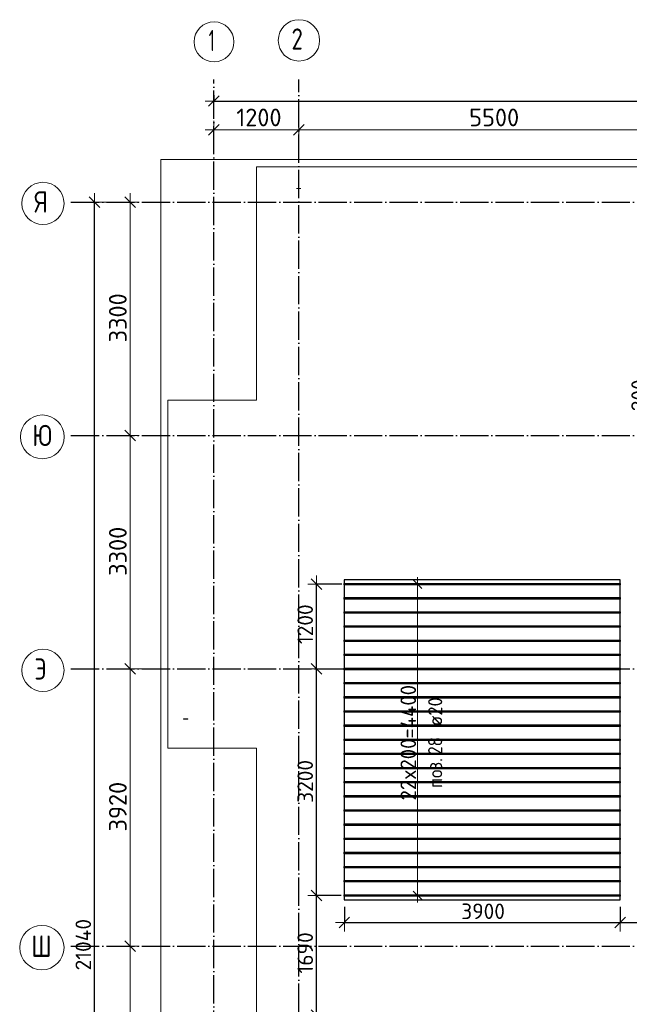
# Model space of a CAD drawing. Header units: millimetres. Extents: x -3725 to 93325, y -74170 to 82591.
# Tile 8 of 139: x 27255 to 35872, y -33561 to -19642. Entities that reach past the tile are written whole.
import ezdxf

# ---------------------------------------------------------------- set-up
doc = ezdxf.new("R2010")
doc.units = ezdxf.units.MM
doc.header["$PDMODE"] = 65
for name, pattern in [('______11', [500, 400, -50, 0, -50]), ('______3', [500, 400, -100]), ('______5', [1100, 800, -100, 100, -100])]:
    doc.linetypes.add(name, pattern=pattern)
for name, color, linetype, lineweight in [('Standard', 7, 'Continuous', 25), ('Балка_ общее', 7, '______3', 13), ('Размерная линия_ общее', 7, 'Continuous', 13), ('Стальная конструкция_ общее', 7, 'Continuous', 25), ('Фундамент (1)', 7, 'Continuous', 35)]:
    doc.layers.add(name, color=color, linetype=linetype, lineweight=lineweight)
doc.layers.add('Арм.стержн.Доп. Арм верхн.зоны Х', color=7, linetype='Continuous', lineweight=35, true_color=0x8c8cff)
doc.layers.add('Осевая линия_ общее', color=7, linetype='______5', lineweight=13, true_color=0xa0a0a0)
doc.styles.add('ISOCPEUR', font='ISOCPEUR')
doc.dimstyles.new('DIMSTYLE_18', dxfattribs={"dimtxt": 220, "dimasz": 250, "dimexe": 0, "dimexo": 0, "dimgap": 110, "dimtad": 2, "dimdec": 0, "dimrnd": 1, "dimzin": 12, "dimdsep": 46, "dimtxsty": 'ISOCPEUR', "dimblk1": 'ALL_ML_STRICH', "dimblk2": 'ALL_ML_STRICH', "dimsah": 1, "dimcen": 0, "dimclrd": 7, "dimclre": 256, "dimclrt": 7, "dimadec": 0, "dimazin": 0, "dimtfac": 1, "dimtdec": 0, "dimtix": 1, "dimtmove": 2, "dimatfit": 3, "dimfxl": 0, "dimtzin": 0, "dimlwd": 0, "dimlwe": -3, "dimarcsym": 0})
doc.dimstyles.new('DIMSTYLE_3', dxfattribs={"dimtxt": 220, "dimasz": 250, "dimexe": 0, "dimexo": 0, "dimgap": 110, "dimtad": 2, "dimdec": 0, "dimrnd": 5, "dimzin": 12, "dimdsep": 46, "dimtxsty": 'ISOCPEUR', "dimblk1": 'ALL_ML_STRICH', "dimblk2": 'ALL_ML_STRICH', "dimsah": 1, "dimcen": 0, "dimclrd": 7, "dimclre": 256, "dimclrt": 7, "dimadec": 0, "dimazin": 0, "dimtfac": 1, "dimtdec": 0, "dimtix": 1, "dimtmove": 2, "dimatfit": 3, "dimfxl": 0, "dimtzin": 0, "dimlwd": 0, "dimlwe": -3, "dimarcsym": 0})
doc.dimstyles.new('DIMSTYLE_5', dxfattribs={"dimtxt": 220, "dimasz": 250, "dimexe": 0, "dimexo": 0, "dimgap": 110, "dimtad": 2, "dimdec": 0, "dimrnd": 5, "dimzin": 12, "dimdsep": 46, "dimtxsty": 'ISOCPEUR', "dimblk1": 'ALL_ML_STRICH', "dimblk2": 'ALL_ML_STRICH', "dimsah": 1, "dimcen": 0, "dimclrd": 7, "dimclre": 256, "dimclrt": 7, "dimadec": 0, "dimazin": 0, "dimtfac": 1, "dimtdec": 0, "dimtix": 1, "dimtmove": 2, "dimatfit": 3, "dimfxl": 0, "dimtvp": 1.2, "dimtzin": 0, "dimlwd": 0, "dimlwe": -3, "dimarcsym": 0})
doc.dimstyles.new('DIMSTYLE_7', dxfattribs={"dimtxt": 250, "dimasz": 250, "dimexe": 0, "dimexo": 0, "dimgap": 125, "dimtad": 2, "dimdec": 0, "dimrnd": 5, "dimzin": 12, "dimdsep": 46, "dimtxsty": 'ISOCPEUR', "dimblk1": 'ALL_ML_STRICH', "dimblk2": 'ALL_ML_STRICH', "dimsah": 1, "dimcen": 0, "dimclrd": 7, "dimclre": 256, "dimclrt": 7, "dimadec": 0, "dimazin": 0, "dimtfac": 1, "dimtdec": 0, "dimtix": 1, "dimtmove": 2, "dimatfit": 3, "dimfxl": 0, "dimtzin": 0, "dimlwd": 0, "dimlwe": -3, "dimarcsym": 0})

# ---------------------------------------------------------------- blocks, each defined once
blk = doc.blocks.new('ALL_ML_STRICH')
at = {"color": 0, "linetype": 'ByBlock', "lineweight": -2}
for p, q in [((-1, 0), (0.5, 0)), ((-0.3, -0.3), (0.3, 0.3)), ((0, -0.5), (0, 0.5))]:
    blk.add_line(p, q, dxfattribs=at)
blk = doc.blocks.new('*D61')
at = {"layer": 'DEFPOINTS', "color": 7, "linetype": 'Continuous', "lineweight": 13, "transparency": 33554687}
for p in [(30000, -21199), (31200, -21242), (30000, -21410)]:
    blk.add_point(p, dxfattribs=at)
at = {"layer": 'Балка_ общее', "color": 251, "linetype": 'Continuous', "lineweight": -2, "true_color": 0x656565, "transparency": 33554687}
for p, q in [((30000, -21400), (30000, -21199)), ((31200, -21232), (31200, -21199))]:
    blk.add_line(p, q, dxfattribs=at)
at = {"layer": 'Балка_ общее', "color": 7, "linetype": 'Continuous', "lineweight": -2, "transparency": 33554687}
blk.add_line((30000, -21199), (31200, -21199), dxfattribs=at)
at = {"layer": 'Балка_ общее', "color": 7, "linetype": 'Continuous', "lineweight": 13, "transparency": 33554687, "xscale": 250, "yscale": 250, "zscale": 250, "rotation": 180}
blk.add_blockref('ALL_ML_STRICH', (30000, -21199), dxfattribs=at)
at = {"layer": 'Балка_ общее', "color": 7, "linetype": 'Continuous', "lineweight": 13, "transparency": 33554687, "xscale": 250, "yscale": 250, "zscale": 250}
blk.add_blockref('ALL_ML_STRICH', (31200, -21199), dxfattribs=at)
at = {"layer": 'Балка_ общее', "color": 7, "linetype": 'Continuous', "lineweight": 13, "transparency": 33554687, "insert": (30637, -21024), "char_height": 250, "width": 1000, "attachment_point": 5, "style": 'ISOCPEUR'}
blk.add_mtext('\\A1;{1200}', dxfattribs=at)
blk = doc.blocks.new('*D62')
at = {"layer": 'DEFPOINTS', "color": 7, "linetype": 'Continuous', "lineweight": 13, "transparency": 33554687}
for p in [(31200, -21199), (31200, -21242), (36700, -21201)]:
    blk.add_point(p, dxfattribs=at)
at = {"layer": 'Балка_ общее', "color": 251, "linetype": 'Continuous', "lineweight": -2, "true_color": 0x656565, "transparency": 33554687}
for p, q in [((31200, -21232), (31200, -21199)), ((36700, -21191), (36700, -21199))]:
    blk.add_line(p, q, dxfattribs=at)
at = {"layer": 'Балка_ общее', "color": 7, "linetype": 'Continuous', "lineweight": -2, "transparency": 33554687}
blk.add_line((31200, -21199), (36700, -21199), dxfattribs=at)
at = {"layer": 'Балка_ общее', "color": 7, "linetype": 'Continuous', "lineweight": 13, "transparency": 33554687, "xscale": 250, "yscale": 250, "zscale": 250, "rotation": 180}
blk.add_blockref('ALL_ML_STRICH', (31200, -21199), dxfattribs=at)
at = {"layer": 'Балка_ общее', "color": 7, "linetype": 'Continuous', "lineweight": 13, "transparency": 33554687, "xscale": 250, "yscale": 250, "zscale": 250}
blk.add_blockref('ALL_ML_STRICH', (36700, -21199), dxfattribs=at)
at = {"layer": 'Балка_ общее', "color": 7, "linetype": 'Continuous', "lineweight": 13, "transparency": 33554687, "insert": (33962, -21024), "char_height": 250, "width": 1000, "attachment_point": 5, "style": 'ISOCPEUR'}
blk.add_mtext('\\A1;{5500}', dxfattribs=at)
blk = doc.blocks.new('*D67')
at = {"layer": 'DEFPOINTS', "color": 7, "linetype": 'Continuous', "lineweight": 13, "transparency": 33554687}
for p in [(28217, -32740), (28817, -36660), (29426, -36660)]:
    blk.add_point(p, dxfattribs=at)
at = {"layer": 'Балка_ общее', "color": 251, "linetype": 'Continuous', "lineweight": -2, "true_color": 0x656565, "transparency": 33554687}
for p, q in [((28817, -32740), (28817, -32740)), ((29416, -36660), (28817, -36660))]:
    blk.add_line(p, q, dxfattribs=at)
at = {"layer": 'Балка_ общее', "color": 7, "linetype": 'Continuous', "lineweight": -2, "transparency": 33554687}
blk.add_line((28817, -36660), (28817, -32740), dxfattribs=at)
at = {"layer": 'Балка_ общее', "color": 7, "linetype": 'Continuous', "lineweight": 13, "transparency": 33554687, "xscale": 250, "yscale": 250, "zscale": 250}
for p, rotation in [((28817, -32740), 90), ((28817, -36660), 270)]:
    blk.add_blockref('ALL_ML_STRICH', p, dxfattribs=dict(at, rotation=rotation))
at = {"layer": 'Балка_ общее', "color": 7, "linetype": 'Continuous', "lineweight": 13, "transparency": 33554687, "insert": (28642, -34687), "char_height": 250, "width": 1000, "attachment_point": 5, "rotation": 90, "style": 'ISOCPEUR'}
blk.add_mtext('\\A1;{3920}', dxfattribs=at)
blk = doc.blocks.new('*D68')
at = {"layer": 'DEFPOINTS', "color": 7, "linetype": 'Continuous', "lineweight": 13, "transparency": 33554687}
for p in [(29294, -28820), (28217, -32740), (28817, -32740)]:
    blk.add_point(p, dxfattribs=at)
at = {"layer": 'Балка_ общее', "color": 251, "linetype": 'Continuous', "lineweight": -2, "true_color": 0x656565, "transparency": 33554687}
for p, q in [((29284, -28820), (28817, -28820)), ((28817, -32740), (28817, -32740))]:
    blk.add_line(p, q, dxfattribs=at)
at = {"layer": 'Балка_ общее', "color": 7, "linetype": 'Continuous', "lineweight": -2, "transparency": 33554687}
blk.add_line((28817, -32740), (28817, -28820), dxfattribs=at)
at = {"layer": 'Балка_ общее', "color": 7, "linetype": 'Continuous', "lineweight": 13, "transparency": 33554687, "xscale": 250, "yscale": 250, "zscale": 250}
for p, rotation in [((28817, -28820), 90), ((28817, -32740), 270)]:
    blk.add_blockref('ALL_ML_STRICH', p, dxfattribs=dict(at, rotation=rotation))
at = {"layer": 'Балка_ общее', "color": 7, "linetype": 'Continuous', "lineweight": 13, "transparency": 33554687, "insert": (28642, -30767), "char_height": 250, "width": 1000, "attachment_point": 5, "rotation": 90, "style": 'ISOCPEUR'}
blk.add_mtext('\\A1;{3920}', dxfattribs=at)
blk = doc.blocks.new('*D69')
at = {"layer": 'DEFPOINTS', "color": 7, "linetype": 'Continuous', "lineweight": 13, "transparency": 33554687}
for p in [(28217, -25520), (28817, -28820), (29294, -28820)]:
    blk.add_point(p, dxfattribs=at)
at = {"layer": 'Балка_ общее', "color": 251, "linetype": 'Continuous', "lineweight": -2, "true_color": 0x656565, "transparency": 33554687}
for p, q in [((28817, -25520), (28817, -25520)), ((29284, -28820), (28817, -28820))]:
    blk.add_line(p, q, dxfattribs=at)
at = {"layer": 'Балка_ общее', "color": 7, "linetype": 'Continuous', "lineweight": -2, "transparency": 33554687}
blk.add_line((28817, -28820), (28817, -25520), dxfattribs=at)
at = {"layer": 'Балка_ общее', "color": 7, "linetype": 'Continuous', "lineweight": 13, "transparency": 33554687, "xscale": 250, "yscale": 250, "zscale": 250}
for p, rotation in [((28817, -25520), 90), ((28817, -28820), 270)]:
    blk.add_blockref('ALL_ML_STRICH', p, dxfattribs=dict(at, rotation=rotation))
at = {"layer": 'Балка_ общее', "color": 7, "linetype": 'Continuous', "lineweight": 13, "transparency": 33554687, "insert": (28642, -27157), "char_height": 250, "width": 1000, "attachment_point": 5, "rotation": 90, "style": 'ISOCPEUR'}
blk.add_mtext('\\A1;{3300}', dxfattribs=at)
blk = doc.blocks.new('*D70')
at = {"layer": 'DEFPOINTS', "color": 7, "linetype": 'Continuous', "lineweight": 13, "transparency": 33554687}
for p in [(28424, -22220), (28217, -25520), (28817, -25520)]:
    blk.add_point(p, dxfattribs=at)
at = {"layer": 'Балка_ общее', "color": 251, "linetype": 'Continuous', "lineweight": -2, "true_color": 0x656565, "transparency": 33554687}
for p, q in [((28414, -22220), (28817, -22220)), ((28817, -25520), (28817, -25520))]:
    blk.add_line(p, q, dxfattribs=at)
at = {"layer": 'Балка_ общее', "color": 7, "linetype": 'Continuous', "lineweight": -2, "transparency": 33554687}
blk.add_line((28817, -25520), (28817, -22220), dxfattribs=at)
at = {"layer": 'Балка_ общее', "color": 7, "linetype": 'Continuous', "lineweight": 13, "transparency": 33554687, "xscale": 250, "yscale": 250, "zscale": 250}
for p, rotation in [((28817, -22220), 90), ((28817, -25520), 270)]:
    blk.add_blockref('ALL_ML_STRICH', p, dxfattribs=dict(at, rotation=rotation))
at = {"layer": 'Балка_ общее', "color": 7, "linetype": 'Continuous', "lineweight": 13, "transparency": 33554687, "insert": (28642, -23857), "char_height": 250, "width": 1000, "attachment_point": 5, "rotation": 90, "style": 'ISOCPEUR'}
blk.add_mtext('\\A1;{3300}', dxfattribs=at)
blk = doc.blocks.new('*D252')
at = {"layer": 'DEFPOINTS', "color": 7, "linetype": 'Continuous', "lineweight": 13, "transparency": 33554687}
for p in [(37339, -25239), (36528, -25439), (37323, -25439)]:
    blk.add_point(p, dxfattribs=at)
at = {"layer": 'Размерная линия_ общее', "color": 253, "linetype": 'Continuous', "lineweight": -2, "true_color": 0xa0a0a0, "transparency": 33554687}
for p, q in [((37239, -25239), (36528, -25239)), ((37223, -25439), (36528, -25439))]:
    blk.add_line(p, q, dxfattribs=at)
at = {"layer": 'Размерная линия_ общее', "color": 7, "linetype": 'Continuous', "lineweight": -2, "transparency": 33554687}
blk.add_line((36528, -25439), (36528, -25239), dxfattribs=at)
at = {"layer": 'Размерная линия_ общее', "color": 7, "linetype": 'Continuous', "lineweight": 13, "transparency": 33554687, "xscale": 250, "yscale": 250, "zscale": 250}
for p, rotation in [((36528, -25239), 90), ((36528, -25439), 270)]:
    blk.add_blockref('ALL_ML_STRICH', p, dxfattribs=dict(at, rotation=rotation))
at = {"layer": 'Размерная линия_ общее', "color": 7, "linetype": 'Continuous', "lineweight": 13, "transparency": 33554687, "insert": (36010, -24952), "char_height": 220, "width": 660, "attachment_point": 5, "rotation": 90, "style": 'ISOCPEUR'}
blk.add_mtext('\\A1;{200}', dxfattribs=at)
blk = doc.blocks.new('*D257')
at = {"layer": 'DEFPOINTS', "color": 7, "linetype": 'Continuous', "lineweight": 13, "transparency": 33554687}
for p in [(31844, -32084), (35744, -32084), (31844, -32406)]:
    blk.add_point(p, dxfattribs=at)
at = {"layer": 'Размерная линия_ общее', "color": 253, "linetype": 'Continuous', "lineweight": -2, "true_color": 0xa0a0a0, "transparency": 33554687}
for p, q in [((31844, -32184), (31844, -32406)), ((35744, -32184), (35744, -32406))]:
    blk.add_line(p, q, dxfattribs=at)
at = {"layer": 'Размерная линия_ общее', "color": 7, "linetype": 'Continuous', "lineweight": -2, "transparency": 33554687}
blk.add_line((31844, -32406), (35744, -32406), dxfattribs=at)
at = {"layer": 'Размерная линия_ общее', "color": 7, "linetype": 'Continuous', "lineweight": 13, "transparency": 33554687, "xscale": 250, "yscale": 250, "zscale": 250, "rotation": 180}
blk.add_blockref('ALL_ML_STRICH', (31844, -32406), dxfattribs=at)
at = {"layer": 'Размерная линия_ общее', "color": 7, "linetype": 'Continuous', "lineweight": 13, "transparency": 33554687, "xscale": 250, "yscale": 250, "zscale": 250}
blk.add_blockref('ALL_ML_STRICH', (35744, -32406), dxfattribs=at)
at = {"layer": 'Размерная линия_ общее', "color": 7, "linetype": 'Continuous', "lineweight": 13, "transparency": 33554687, "insert": (33805, -32246), "char_height": 220, "width": 880, "attachment_point": 5, "style": 'ISOCPEUR'}
blk.add_mtext('\\A1;{3900}', dxfattribs=at)
blk = doc.blocks.new('*D258')
at = {"layer": 'DEFPOINTS', "color": 7, "linetype": 'Continuous', "lineweight": 13, "transparency": 33554687}
for p in [(35744, -32084), (35744, -32406), (36700, -32395)]:
    blk.add_point(p, dxfattribs=at)
at = {"layer": 'Размерная линия_ общее', "color": 253, "linetype": 'Continuous', "lineweight": -2, "true_color": 0xa0a0a0, "transparency": 33554687}
for p, q in [((35744, -32184), (35744, -32406)), ((36700, -32406), (36700, -32406))]:
    blk.add_line(p, q, dxfattribs=at)
at = {"layer": 'Размерная линия_ общее', "color": 7, "linetype": 'Continuous', "lineweight": -2, "transparency": 33554687}
blk.add_line((35744, -32406), (36700, -32406), dxfattribs=at)
at = {"layer": 'Размерная линия_ общее', "color": 7, "linetype": 'Continuous', "lineweight": 13, "transparency": 33554687, "xscale": 250, "yscale": 250, "zscale": 250, "rotation": 180}
blk.add_blockref('ALL_ML_STRICH', (35744, -32406), dxfattribs=at)
at = {"layer": 'Размерная линия_ общее', "color": 7, "linetype": 'Continuous', "lineweight": 13, "transparency": 33554687, "xscale": 250, "yscale": 250, "zscale": 250}
blk.add_blockref('ALL_ML_STRICH', (36700, -32406), dxfattribs=at)
at = {"layer": 'Размерная линия_ общее', "color": 7, "linetype": 'Continuous', "lineweight": 13, "transparency": 33554687, "insert": (36233, -32246), "char_height": 220, "width": 660, "attachment_point": 5, "style": 'ISOCPEUR'}
blk.add_mtext('\\A1;{955}', dxfattribs=at)
blk = doc.blocks.new('*D261')
at = {"layer": 'DEFPOINTS', "color": 7, "linetype": 'Continuous', "lineweight": 13, "transparency": 33554687}
for p in [(31898, -32022), (31451, -33712), (31840, -33712)]:
    blk.add_point(p, dxfattribs=at)
at = {"layer": 'Размерная линия_ общее', "color": 253, "linetype": 'Continuous', "lineweight": -2, "true_color": 0xa0a0a0, "transparency": 33554687}
for p, q in [((31798, -32022), (31451, -32022)), ((31740, -33712), (31451, -33712))]:
    blk.add_line(p, q, dxfattribs=at)
at = {"layer": 'Размерная линия_ общее', "color": 7, "linetype": 'Continuous', "lineweight": -2, "transparency": 33554687}
blk.add_line((31451, -33712), (31451, -32022), dxfattribs=at)
at = {"layer": 'Размерная линия_ общее', "color": 7, "linetype": 'Continuous', "lineweight": 13, "transparency": 33554687, "xscale": 250, "yscale": 250, "zscale": 250}
for p, rotation in [((31451, -32022), 90), ((31451, -33712), 270)]:
    blk.add_blockref('ALL_ML_STRICH', p, dxfattribs=dict(at, rotation=rotation))
at = {"layer": 'Размерная линия_ общее', "color": 7, "linetype": 'Continuous', "lineweight": 13, "transparency": 33554687, "insert": (31291, -32834), "char_height": 220, "width": 880, "attachment_point": 5, "rotation": 90, "style": 'ISOCPEUR'}
blk.add_mtext('\\A1;{1690}', dxfattribs=at)
blk = doc.blocks.new('*D262')
at = {"layer": 'DEFPOINTS', "color": 7, "linetype": 'Continuous', "lineweight": 13, "transparency": 33554687}
for p in [(31529, -28820), (31451, -32022), (31898, -32022)]:
    blk.add_point(p, dxfattribs=at)
at = {"layer": 'Размерная линия_ общее', "color": 253, "linetype": 'Continuous', "lineweight": -2, "true_color": 0xa0a0a0, "transparency": 33554687}
for p, q in [((31451, -28820), (31451, -28820)), ((31798, -32022), (31451, -32022))]:
    blk.add_line(p, q, dxfattribs=at)
at = {"layer": 'Размерная линия_ общее', "color": 7, "linetype": 'Continuous', "lineweight": -2, "transparency": 33554687}
blk.add_line((31451, -32022), (31451, -28820), dxfattribs=at)
at = {"layer": 'Размерная линия_ общее', "color": 7, "linetype": 'Continuous', "lineweight": 13, "transparency": 33554687, "xscale": 250, "yscale": 250, "zscale": 250}
for p, rotation in [((31451, -28820), 90), ((31451, -32022), 270)]:
    blk.add_blockref('ALL_ML_STRICH', p, dxfattribs=dict(at, rotation=rotation))
at = {"layer": 'Размерная линия_ общее', "color": 7, "linetype": 'Continuous', "lineweight": 13, "transparency": 33554687, "insert": (31291, -30410), "char_height": 220, "width": 880, "attachment_point": 5, "rotation": 90, "style": 'ISOCPEUR'}
blk.add_mtext('\\A1;{3200}', dxfattribs=at)
blk = doc.blocks.new('*D263')
at = {"layer": 'DEFPOINTS', "color": 7, "linetype": 'Continuous', "lineweight": 13, "transparency": 33554687}
for p in [(31910, -27622), (31451, -28820), (31529, -28820)]:
    blk.add_point(p, dxfattribs=at)
at = {"layer": 'Размерная линия_ общее', "color": 253, "linetype": 'Continuous', "lineweight": -2, "true_color": 0xa0a0a0, "transparency": 33554687}
for p, q in [((31810, -27622), (31451, -27622)), ((31451, -28820), (31451, -28820))]:
    blk.add_line(p, q, dxfattribs=at)
at = {"layer": 'Размерная линия_ общее', "color": 7, "linetype": 'Continuous', "lineweight": -2, "transparency": 33554687}
blk.add_line((31451, -28820), (31451, -27622), dxfattribs=at)
at = {"layer": 'Размерная линия_ общее', "color": 7, "linetype": 'Continuous', "lineweight": 13, "transparency": 33554687, "xscale": 250, "yscale": 250, "zscale": 250}
for p, rotation in [((31451, -27622), 90), ((31451, -28820), 270)]:
    blk.add_blockref('ALL_ML_STRICH', p, dxfattribs=dict(at, rotation=rotation))
at = {"layer": 'Размерная линия_ общее', "color": 7, "linetype": 'Continuous', "lineweight": 13, "transparency": 33554687, "insert": (31291, -28188), "char_height": 220, "width": 880, "attachment_point": 5, "rotation": 90, "style": 'ISOCPEUR'}
blk.add_mtext('\\A1;{1200}', dxfattribs=at)
blk = doc.blocks.new('*D532')
at = {"layer": 'DEFPOINTS', "color": 7, "linetype": 'Continuous', "lineweight": 13, "transparency": 33554687}
for p in [(30000, -20609), (30000, -20792), (43900, -20747)]:
    blk.add_point(p, dxfattribs=at)
at = {"layer": 'Размерная линия_ общее', "color": 253, "linetype": 'Continuous', "lineweight": -2, "true_color": 0xa0a0a0, "transparency": 33554687}
for p, q in [((30000, -20709), (30000, -20792)), ((43900, -20792), (43900, -20792))]:
    blk.add_line(p, q, dxfattribs=at)
at = {"layer": 'Размерная линия_ общее', "color": 7, "linetype": 'Continuous', "lineweight": -2, "transparency": 33554687}
blk.add_line((30000, -20792), (43900, -20792), dxfattribs=at)
at = {"layer": 'Размерная линия_ общее', "color": 7, "linetype": 'Continuous', "lineweight": 13, "transparency": 33554687, "xscale": 250, "yscale": 250, "zscale": 250, "rotation": 180}
blk.add_blockref('ALL_ML_STRICH', (30000, -20792), dxfattribs=at)
at = {"layer": 'Размерная линия_ общее', "color": 7, "linetype": 'Continuous', "lineweight": 13, "transparency": 33554687, "xscale": 250, "yscale": 250, "zscale": 250}
blk.add_blockref('ALL_ML_STRICH', (43900, -20792), dxfattribs=at)
at = {"layer": 'Размерная линия_ общее', "color": 7, "linetype": 'Continuous', "lineweight": 13, "transparency": 33554687, "insert": (36983, -20632), "char_height": 220, "width": 1100, "attachment_point": 5, "style": 'ISOCPEUR'}
blk.add_mtext('\\A1;{13900}', dxfattribs=at)
blk = doc.blocks.new('*D535')
at = {"layer": 'DEFPOINTS', "color": 7, "linetype": 'Continuous', "lineweight": 13, "transparency": 33554687}
for p in [(28232, -22220), (27980, -43260), (28314, -43260)]:
    blk.add_point(p, dxfattribs=at)
at = {"layer": 'Размерная линия_ общее', "color": 253, "linetype": 'Continuous', "lineweight": -2, "true_color": 0xa0a0a0, "transparency": 33554687}
for p, q in [((28314, -22220), (28314, -22220)), ((28080, -43260), (28314, -43260))]:
    blk.add_line(p, q, dxfattribs=at)
at = {"layer": 'Размерная линия_ общее', "color": 7, "linetype": 'Continuous', "lineweight": -2, "transparency": 33554687}
blk.add_line((28314, -43260), (28314, -22220), dxfattribs=at)
at = {"layer": 'Размерная линия_ общее', "color": 7, "linetype": 'Continuous', "lineweight": 13, "transparency": 33554687, "xscale": 250, "yscale": 250, "zscale": 250}
for p, rotation in [((28314, -22220), 90), ((28314, -43260), 270)]:
    blk.add_blockref('ALL_ML_STRICH', p, dxfattribs=dict(at, rotation=rotation))
at = {"layer": 'Размерная линия_ общее', "color": 7, "linetype": 'Continuous', "lineweight": 13, "transparency": 33554687, "insert": (28154, -32718), "char_height": 220, "width": 1100, "attachment_point": 5, "rotation": 90, "style": 'ISOCPEUR'}
blk.add_mtext('\\A1;{21040}', dxfattribs=at)
blk = doc.blocks.new('СЛОЖНЫЙ_ОБЪЕКТ_3')
at = {"layer": 'Осевая линия_ общее', "color": 253, "linetype": '______11', "lineweight": -3, "true_color": 0xa0a0a0, "transparency": 33554687}
for p, q in [((30000, -44050), (30000, -20490)), ((31200, -44170), (31200, -20490)), ((27980, -22220), (44900, -22220)), ((27980, -25520), (44900, -25520)), ((27980, -28820), (46830, -28820)), ((27980, -32740), (46830, -32740))]:
    blk.add_line(p, q, dxfattribs=at)
at = {"layer": 'Осевая линия_ общее', "color": 7, "linetype": 'Continuous', "lineweight": 13, "transparency": 33554687}
for centre, radius in [((30001.9, -19955.7), 281.9), ((31202.4, -19934.7), 292.4), ((27583.8, -22239.5), 298.8), ((27574.5, -25539.5), 309.5), ((27583.8, -28839.5), 298.8), ((27568.4, -32759.5), 313.4)]:
    blk.add_circle(centre, radius, dxfattribs=at)
at = {"layer": 'Осевая линия_ общее', "color": 7, "linetype": 'Continuous', "lineweight": 13, "transparency": 33554687, "char_height": 300, "attachment_point": 7, "style": 'ISOCPEUR'}
for s, insert, width in [('\\W0.78;2', (31097.4, -20065.2), 326.407), ('\\W0.56;1', (29926.9, -20086.2), 233.333), ('\\W0.80;Я', (27463.8, -22370), 359.833), ('\\W0.83;Ю', (27432, -25670), 408.873), ('\\W0.80;Э', (27463.8, -28970), 359.833), ('\\W0.83;Ш', (27418.4, -32890), 425)]:
    blk.add_mtext(s, dxfattribs=dict(at, insert=insert, width=width))
at = {"layer": 'Балка_ общее', "color": 7, "linetype": 'Continuous', "lineweight": 13, "transparency": 33554687}
for base, p1, p2, picture, middle in [((31200, -21198.6), (30000, -21400), (31200, -21232.2), '*D61', (30637.5, -21023.6)), ((36700, -21198.6), (31200, -21232.2), (36700, -21190.6), '*D62', (33962.5, -21023.6))]:
    dim = blk.add_linear_dim(base=base, p1=p1, p2=p2, dimstyle='DIMSTYLE_7', override={"dimpost": '<>', "dimclrd": 7, "dimclre": 251, "dimclrt": 7, "dimlwd": 0, "dimlwe": 65533}, dxfattribs=at)
    dim.commit()
    dim.dimension.update_dxf_attribs({"geometry": picture, "text_midpoint": middle, "dimtype": 160})
for base, p1, p2, picture, middle in [((28816.9, -22220), (28816.9, -25520), (28413.8, -22220), '*D70', (28641.9, -23857.5)), ((28816.9, -25520), (29283.5, -28820), (28816.9, -25520), '*D69', (28641.9, -27157.5)), ((28816.9, -28820), (28816.9, -32740), (29283.5, -28820), '*D68', (28641.9, -30767.5)), ((28816.9, -32740), (29415.8, -36660), (28816.9, -32740), '*D67', (28641.9, -34687.5))]:
    dim = blk.add_linear_dim(base=base, p1=p1, p2=p2, angle=90, dimstyle='DIMSTYLE_7', override={"dimpost": '<>', "dimclrd": 7, "dimclre": 251, "dimclrt": 7, "dimlwd": 0, "dimlwe": 65533}, dxfattribs=at)
    dim.commit()
    dim.dimension.update_dxf_attribs({"geometry": picture, "text_midpoint": middle, "dimtype": 160})

msp = doc.modelspace()

# ---------------------------------------------------------------- linework, layer by layer
at = {"layer": 'Standard', "color": 7, "linetype": 'Continuous', "lineweight": 18, "transparency": 33554687}
msp.add_lwpolyline([(29250, -43460), (46440, -43460), (46440, -21620), (29250, -21620), (29250, -43460)], dxfattribs=at)
at = {"layer": 'Арм.стержн.Доп. Арм верхн.зоны Х', "color": 7, "linetype": 'Continuous', "lineweight": 13, "transparency": 33554687}
for p, q in [((32878, -27621.5), (32878, -27521.5)), ((32878, -32021.5), (32878, -27621.5)), ((32878, -32021.5), (32878, -32121.5))]:
    msp.add_line(p, q, dxfattribs=at)
at = {"layer": 'Арм.стержн.Доп. Арм верхн.зоны Х', "color": 253, "linetype": 'Continuous', "lineweight": -3, "true_color": 0xa0a0a0, "transparency": 33554687}
for p, q in [((32878, -27621.5), (32778, -27621.5)), ((32878, -27621.5), (32978, -27621.5)), ((32878, -32021.5), (32778, -32021.5)), ((32878, -32021.5), (32978, -32021.5))]:
    msp.add_line(p, q, dxfattribs=at)
at = {"layer": 'Арм.стержн.Доп. Арм верхн.зоны Х', "color": 7, "linetype": 'Continuous', "lineweight": 25, "transparency": 33554687}
for p, q in [((32938, -27681.5), (32818, -27561.5)), ((32938, -32081.5), (32818, -31961.5))]:
    msp.add_line(p, q, dxfattribs=at)
at = {"layer": 'Арм.стержн.Доп. Арм верхн.зоны Х', "color": 52, "linetype": 'Continuous', "lineweight": 25, "transparency": 33554687}
msp.add_lwpolyline([(35743.7, -27559), (31843.7, -27559), (31843.7, -32084), (35743.7, -32084), (35743.7, -27559)], dxfattribs=at)
at = {"layer": 'Арм.стержн.Доп. Арм верхн.зоны Х', "color": 33, "linetype": 'Continuous', "lineweight": 25, "true_color": 0xf0a546, "transparency": 33554687}
for points in [[(35743.7, -27631.5), (31843.7, -27631.5), (31843.7, -27611.5), (35743.7, -27611.5), (35743.7, -27631.5)], [(35743.7, -27831.5), (31843.7, -27831.5), (31843.7, -27811.5), (35743.7, -27811.5), (35743.7, -27831.5)], [(35743.7, -28031.5), (31843.7, -28031.5), (31843.7, -28011.5), (35743.7, -28011.5), (35743.7, -28031.5)], [(35743.7, -28231.5), (31843.7, -28231.5), (31843.7, -28211.5), (35743.7, -28211.5), (35743.7, -28231.5)], [(35743.7, -28431.5), (31843.7, -28431.5), (31843.7, -28411.5), (35743.7, -28411.5), (35743.7, -28431.5)], [(35743.7, -28631.5), (31843.7, -28631.5), (31843.7, -28611.5), (35743.7, -28611.5), (35743.7, -28631.5)], [(35743.7, -28831.5), (31843.7, -28831.5), (31843.7, -28811.5), (35743.7, -28811.5), (35743.7, -28831.5)], [(35743.7, -29031.5), (31843.7, -29031.5), (31843.7, -29011.5), (35743.7, -29011.5), (35743.7, -29031.5)], [(35743.7, -29231.5), (31843.7, -29231.5), (31843.7, -29211.5), (35743.7, -29211.5), (35743.7, -29231.5)], [(35743.7, -29431.5), (31843.7, -29431.5), (31843.7, -29411.5), (35743.7, -29411.5), (35743.7, -29431.5)], [(35743.7, -29631.5), (31843.7, -29631.5), (31843.7, -29611.5), (35743.7, -29611.5), (35743.7, -29631.5)], [(35743.7, -29831.5), (31843.7, -29831.5), (31843.7, -29811.5), (35743.7, -29811.5), (35743.7, -29831.5)], [(35743.7, -30031.5), (31843.7, -30031.5), (31843.7, -30011.5), (35743.7, -30011.5), (35743.7, -30031.5)], [(35743.7, -30231.5), (31843.7, -30231.5), (31843.7, -30211.5), (35743.7, -30211.5), (35743.7, -30231.5)], [(35743.7, -30431.5), (31843.7, -30431.5), (31843.7, -30411.5), (35743.7, -30411.5), (35743.7, -30431.5)], [(35743.7, -30631.5), (31843.7, -30631.5), (31843.7, -30611.5), (35743.7, -30611.5), (35743.7, -30631.5)], [(35743.7, -30831.5), (31843.7, -30831.5), (31843.7, -30811.5), (35743.7, -30811.5), (35743.7, -30831.5)], [(35743.7, -31031.5), (31843.7, -31031.5), (31843.7, -31011.5), (35743.7, -31011.5), (35743.7, -31031.5)], [(35743.7, -31231.5), (31843.7, -31231.5), (31843.7, -31211.5), (35743.7, -31211.5), (35743.7, -31231.5)], [(35743.7, -31431.5), (31843.7, -31431.5), (31843.7, -31411.5), (35743.7, -31411.5), (35743.7, -31431.5)], [(35743.7, -31631.5), (31843.7, -31631.5), (31843.7, -31611.5), (35743.7, -31611.5), (35743.7, -31631.5)], [(35743.7, -31831.5), (31843.7, -31831.5), (31843.7, -31811.5), (35743.7, -31811.5), (35743.7, -31831.5)], [(35743.7, -32031.5), (31843.7, -32031.5), (31843.7, -32011.5), (35743.7, -32011.5), (35743.7, -32031.5)]]:
    msp.add_lwpolyline(points, dxfattribs=at)
at = {"layer": 'Стальная конструкция_ общее', "color": 7, "linetype": 'Continuous', "lineweight": 18, "transparency": 33554687}
for p, q in [((31170, -22030), (31170, -22026.9)), ((31170, -22026.9), (31230, -22026.9)), ((31170, -22030), (31170, -22026.9)), ((31170, -22026.9), (31230, -22026.9)), ((31170, -22030), (31230, -22030)), ((31170, -22030), (31230, -22030)), ((31230, -22026.9), (31230, -22030)), ((31230, -22026.9), (31230, -22030)), ((29570, -29530), (29570, -29526.9)), ((29570, -29526.9), (29630, -29526.9)), ((29570, -29530), (29570, -29526.9)), ((29570, -29526.9), (29630, -29526.9)), ((29570, -29530), (29630, -29530)), ((29570, -29530), (29630, -29530)), ((29630, -29526.9), (29630, -29530)), ((29630, -29526.9), (29630, -29530))]:
    msp.add_line(p, q, dxfattribs=at)
at = {"layer": 'Фундамент (1)', "color": 7, "lineweight": 18, "transparency": 33554687}
for p, q in [((30600, -25020), (30600, -21720)), ((30600, -21720), (44500, -21720)), ((29350, -29940), (29350, -25020)), ((29350, -25020), (30600, -25020)), ((30600, -29940), (29350, -29940)), ((30600, -35540), (30600, -29940))]:
    msp.add_line(p, q, dxfattribs=at)
at = {"layer": 'Фундамент (1)', "color": 7, "linetype": 'Continuous', "lineweight": 18, "transparency": 33554687}
for p, q in [((30600, -25020), (30600, -21720)), ((30600, -21720), (44500, -21720)), ((29350, -29940), (29350, -25020)), ((29350, -25020), (30600, -25020)), ((30600, -29940), (29350, -29940)), ((30600, -35540), (30600, -29940))]:
    msp.add_line(p, q, dxfattribs=at)

# ---------------------------------------------------------------- block references
at = {"layer": 'Балка_ общее', "color": 7, "linetype": 'Continuous', "lineweight": 13, "transparency": 33554687}
msp.add_blockref('СЛОЖНЫЙ_ОБЪЕКТ_3', (0, 0), dxfattribs=at)

# ---------------------------------------------------------------- texts
at = {"layer": 'Арм.стержн.Доп. Арм верхн.зоны Х', "color": 7, "linetype": 'Continuous', "lineweight": 13, "transparency": 33554687, "insert": (32858, -30679.5), "char_height": 220, "width": 1843.941, "attachment_point": 7, "rotation": 90, "style": 'ISOCPEUR'}
msp.add_mtext('\\W0.97;22x200=4400', dxfattribs=at)
at = {"layer": 'Арм.стержн.Доп. Арм верхн.зоны Х', "color": 7, "linetype": 'Continuous', "lineweight": 25, "transparency": 33554687, "char_height": 200, "attachment_point": 7, "rotation": 90, "style": 'ISOCPEUR'}
for s, insert, width in [('\\W0.95; ø20 ', (33228, -29753.5), 794.384), ('\\W0.87;28', (33228, -30033.5), 367.208), ('\\W0.92;поз.', (33228, -30503.5), 561.646)]:
    msp.add_mtext(s, dxfattribs=dict(at, insert=insert, width=width))

# ---------------------------------------------------------------- dimensions: what is measured, and where the dimension line sits
at = {"layer": 'Размерная линия_ общее', "color": 7, "linetype": 'Continuous', "lineweight": 13, "transparency": 33554687}
for base, p1, p2, dimstyle, picture, middle in [((43900, -20792.2), (30000, -20709.2), (43900, -20792.2), 'DIMSTYLE_18', '*D532', (36983, -20632.2)), ((35743.7, -32406.2), (31843.7, -32184), (35743.7, -32184), 'DIMSTYLE_3', '*D257', (33804.7, -32246.2)), ((36700, -32406.2), (35743.7, -32184), (36700, -32406.2), 'DIMSTYLE_3', '*D258', (36232.9, -32246.2))]:
    dim = msp.add_linear_dim(base=base, p1=p1, p2=p2, dimstyle=dimstyle, override={"dimpost": '<>', "dimclrd": 7, "dimclre": 253, "dimclrt": 7, "dimlwd": 0, "dimlwe": 65533}, dxfattribs=at)
    dim.commit()
    dim.dimension.update_dxf_attribs({"geometry": picture, "text_midpoint": middle, "dimtype": 160})
for base, p1, p2, dimstyle, picture, middle in [((28314.4, -22220), (28080, -43260), (28314.4, -22220), 'DIMSTYLE_18', '*D535', (28154.4, -32718)), ((36527.6, -25239.5), (37223.4, -25439.5), (37239.5, -25239.5), 'DIMSTYLE_5', '*D252', (36009.5, -24952.2)), ((31451.2169, -27621.5314), (31451.2169, -28820), (31809.534, -27621.5314), 'DIMSTYLE_3', '*D263', (31291.2169, -28187.7657)), ((31451.2169, -28820), (31798.3556, -32021.5314), (31451.2169, -28820), 'DIMSTYLE_3', '*D262', (31291.2169, -30409.7657)), ((31451.2, -32021.5), (31740, -33711.8), (31798.4, -32021.5), 'DIMSTYLE_3', '*D261', (31291.2, -32833.7))]:
    dim = msp.add_linear_dim(base=base, p1=p1, p2=p2, angle=90, dimstyle=dimstyle, override={"dimpost": '<>', "dimclrd": 7, "dimclre": 253, "dimclrt": 7, "dimlwd": 0, "dimlwe": 65533}, dxfattribs=at)
    dim.commit()
    dim.dimension.update_dxf_attribs({"geometry": picture, "text_midpoint": middle, "dimtype": 160})

doc.saveas('drawing.dxf')
